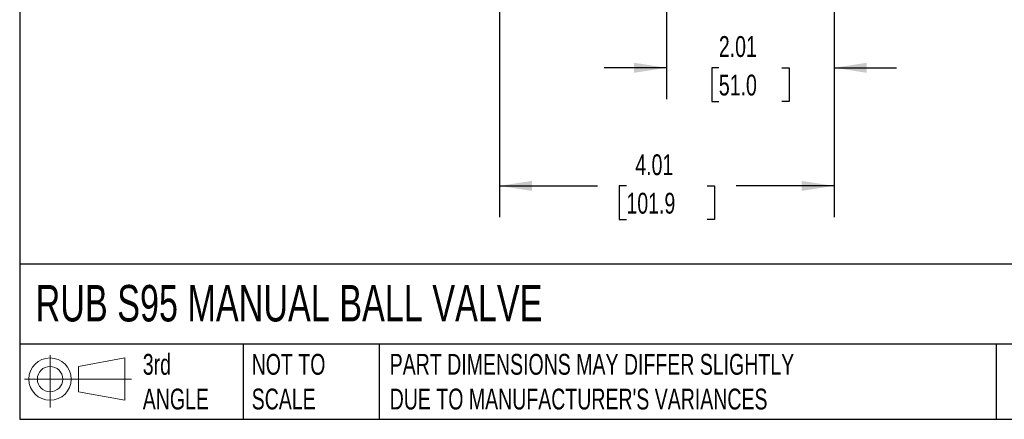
# Model space of a CAD drawing. Header units: inches. Extents: x 0.7 to 32.2, y 0.7 to 24.8.
# Tile 1 of 18: x 0.7 to 12.6, y 0.7 to 5.5. Entities that reach past the tile are written whole.
import ezdxf

# ---------------------------------------------------------------- set-up
doc = ezdxf.new("R2010")
doc.units = ezdxf.units.IN
doc.header["$LTSCALE"] = 3
doc.header["$MEASUREMENT"] = 0
doc.linetypes.add('SLD-Solid', pattern=[0])
doc.layers.add('DIMENSIONS', color=140, linetype='SLD-Solid', lineweight=25)
doc.layers.add('TEXT', color=140, linetype='SLD-Solid', lineweight=25)
doc.layers.add('SLD-DEFPOINTS', color=7, linetype='Continuous')
doc.styles.add('SLDTEXTSTYLE0', font='TXT', dxfattribs={"width": 0.7})
doc.dimstyles.new('SLDDIMSTYLE0', dxfattribs={"dimtxt": 0.254883, "dimasz": 0.39, "dimexe": 0, "dimexo": 0.0625, "dimgap": 0.063721, "dimtad": 0, "dimtih": 1, "dimtoh": 1, "dimrnd": 1e-09, "dimzin": 12, "dimdsep": 46, "dimtxsty": 'SLDTEXTSTYLE0', "dimsah": 1, "dimcen": 0.09, "dimadec": 0, "dimazin": 3, "dimtfac": 1, "dimtmove": 0, "dimatfit": 0, "dimfxl": 0, "dimfrac": 2, "dimtolj": 1, "dimtzin": 12, "dimarcsym": 0})
doc.dimstyles.new('SLDDIMSTYLE1', dxfattribs={"dimtxt": 0.254883, "dimasz": 0.39, "dimexe": 0, "dimexo": 0.0625, "dimgap": 0.063721, "dimtad": 0, "dimtih": 1, "dimtoh": 1, "dimrnd": 1e-09, "dimzin": 12, "dimdsep": 46, "dimtxsty": 'SLDTEXTSTYLE0', "dimsah": 1, "dimcen": 0.09, "dimadec": 0, "dimazin": 3, "dimtfac": 1, "dimtofl": 0, "dimtmove": 0, "dimatfit": 3, "dimfxl": 0, "dimfrac": 2, "dimtolj": 1, "dimtzin": 12, "dimarcsym": 0})

# ---------------------------------------------------------------- blocks, each defined once
blk = doc.blocks.new('Block11')
at = {"color": 7, "linetype": 'SLD-Solid', "lineweight": 18}
for p, q in [((0.306, 0.627), (0.306, 0)), ((0.647, 0.492), (1.202, 0.594)), ((1.202, 0.594), (1.202, 0.086)), ((0.647, 0.189), (0.647, 0.492)), ((0, 0.34), (1.284, 0.34)), ((0.647, 0.189), (1.202, 0.086))]:
    blk.add_line(p, q, dxfattribs=at)
for radius in [0.254, 0.152]:
    blk.add_circle((0.306, 0.34), radius, dxfattribs=at)
blk = doc.blocks.new('Block12')
at = {"layer": 'SLD-DEFPOINTS'}
blk.add_blockref('Block11', (0, 0), dxfattribs=at)
blk = doc.blocks.new('_D')
at = {"layer": 'DIMENSIONS'}
for p, q in [((8.508, 8.033), (8.508, 4.593)), ((10.516, 6.366), (10.516, 4.593)), ((8.508, 4.968), (7.758, 4.968)), ((9.134, 4.968), (9.048, 4.968)), ((9.048, 4.968), (9.048, 4.563)), ((9.891, 4.968), (9.977, 4.968)), ((9.977, 4.968), (9.977, 4.563)), ((10.516, 4.968), (11.266, 4.968)), ((9.048, 4.563), (9.134, 4.563)), ((9.977, 4.563), (9.891, 4.563))]:
    blk.add_line(p, q, dxfattribs=at)
for points in [[(8.508, 4.968), (8.118, 5.028), (8.118, 4.908)], [(10.516, 4.968), (10.906, 4.908), (10.906, 5.028)]]:
    blk.add_solid(points, dxfattribs=at)
at = {"layer": 'DIMENSIONS', "char_height": 0.25, "attachment_point": 1, "style": 'SLDTEXTSTYLE0'}
for s, insert in [('2.01', (9.134, 5.348)), ('51.0', (9.134, 4.886))]:
    blk.add_mtext(s, dxfattribs=dict(at, insert=insert))
blk = doc.blocks.new('_D_1')
at = {"layer": 'DIMENSIONS'}
for p, q in [((6.504, 6.366), (6.504, 3.176)), ((10.516, 6.366), (10.516, 3.176)), ((6.504, 3.551), (7.68, 3.551)), ((8.026, 3.551), (7.94, 3.551)), ((7.94, 3.551), (7.94, 3.146)), ((8.995, 3.551), (9.081, 3.551)), ((9.081, 3.551), (9.081, 3.146)), ((10.516, 3.551), (9.34, 3.551)), ((7.94, 3.146), (8.026, 3.146)), ((9.081, 3.146), (8.995, 3.146))]:
    blk.add_line(p, q, dxfattribs=at)
for points in [[(6.504, 3.551), (6.894, 3.491), (6.894, 3.611)], [(10.516, 3.551), (10.126, 3.611), (10.126, 3.491)]]:
    blk.add_solid(points, dxfattribs=at)
at = {"layer": 'DIMENSIONS', "char_height": 0.25, "attachment_point": 1, "style": 'SLDTEXTSTYLE0'}
for s, insert in [('4.01', (8.132, 3.93)), ('101.9', (8.026, 3.468))]:
    blk.add_mtext(s, dxfattribs=dict(at, insert=insert))

msp = doc.modelspace()

# ---------------------------------------------------------------- linework, layer by layer
at = {"layer": 'TEXT'}
for p, q in [((0.75, 24.75), (0.75, 0.75)), ((32.25, 2.613), (0.75, 2.613)), ((32.25, 1.65), (0.75, 1.65)), ((3.43, 1.65), (3.43, 0.75)), ((5.06, 1.65), (5.06, 0.75)), ((12.459, 1.65), (12.459, 0.75)), ((0.75, 0.75), (32.25, 0.75))]:
    msp.add_line(p, q, dxfattribs=at)

# ---------------------------------------------------------------- block references
at = {"layer": 'SLD-DEFPOINTS'}
msp.add_blockref('Block12', (0.808, 0.892), dxfattribs=at)

# ---------------------------------------------------------------- texts
at = {"layer": 'TEXT', "attachment_point": 1, "style": 'SLDTEXTSTYLE0'}
for s, insert, char_height in [('RUB S95 MANUAL BALL VALVE', (0.941, 2.362), 0.4375), ('3rd^JANGLE', (2.226, 1.535), 0.25), ('NOT TO^JSCALE', (3.532, 1.535), 0.25), ("PART DIMENSIONS MAY DIFFER SLIGHTLY ^JDUE TO MANUFACTURER'S VARIANCES", (5.187, 1.535), 0.25)]:
    msp.add_mtext(s, dxfattribs=dict(at, insert=insert, char_height=char_height))

# ---------------------------------------------------------------- dimensions: what is measured, and where the dimension line sits
at = {"layer": 'DIMENSIONS'}
for base, p1, p2, dimstyle, picture, middle in [((10.516, 4.968), (8.508, 8.183), (10.516, 6.516), 'SLDDIMSTYLE0', '_D', (9.512, 4.968)), ((6.504, 3.551), (10.516, 6.516), (6.504, 6.516), 'SLDDIMSTYLE1', '_D_1', (8.51, 3.551))]:
    dim = msp.add_linear_dim(base=base, p1=p1, p2=p2, dimstyle=dimstyle, dxfattribs=at)
    dim.commit()
    dim.dimension.update_dxf_attribs({"geometry": picture, "text_midpoint": middle, "dimtype": 160})

doc.saveas('drawing.dxf')
